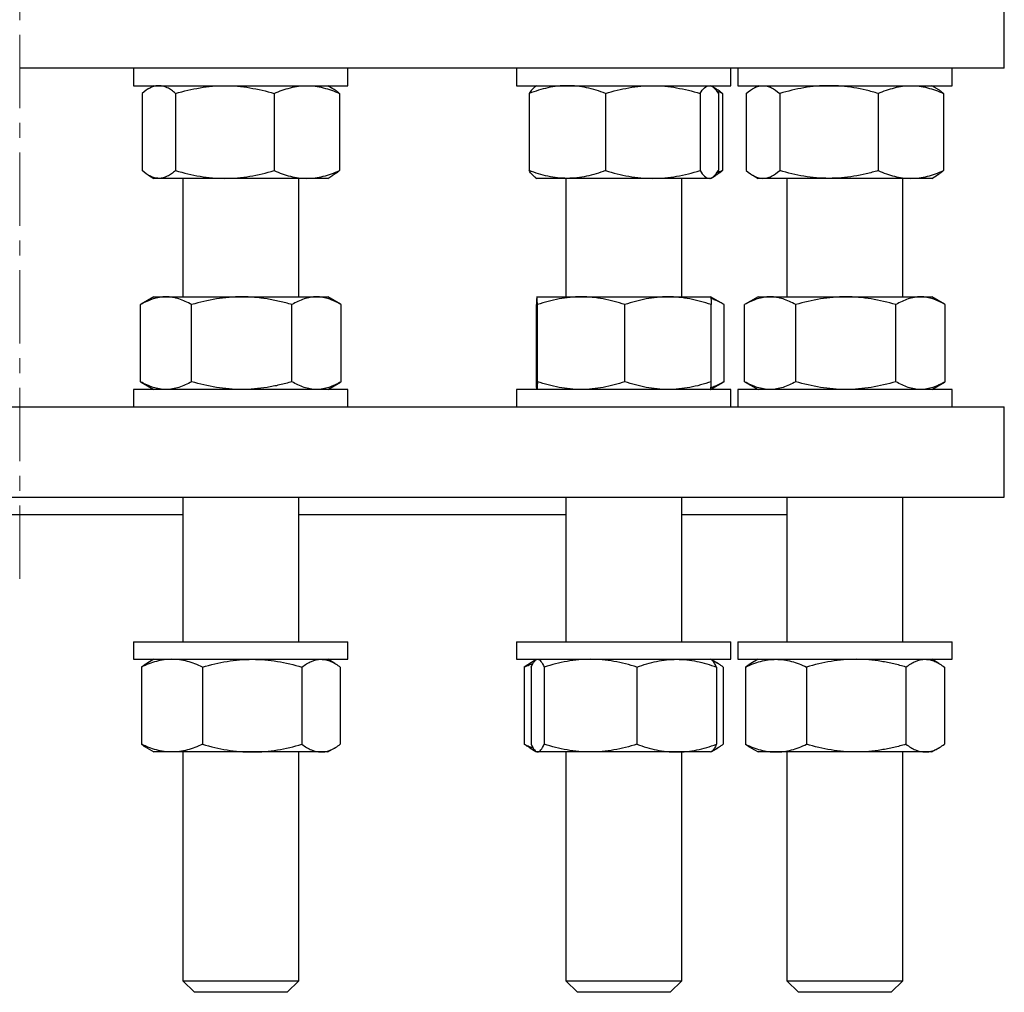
# Model space of a CAD drawing. Header units: millimetres. Extents: x 48 to 806, y 38 to 792.
# Tile 2 of 9: x 221 to 391, y 38 to 206. Entities that reach past the tile are written whole.
import ezdxf

# ---------------------------------------------------------------- set-up
doc = ezdxf.new("R2010")
doc.units = ezdxf.units.MM
doc.linetypes.add('CENTERX2', pattern=[20.32, 12.7, -2.54, 2.54, -2.54])
doc.layers.add('FORMAT', color=7, linetype='Continuous')

msp = doc.modelspace()

# ---------------------------------------------------------------- linework, layer by layer
at = {"color": 7, "linetype": 'Continuous', "lineweight": 25}
for p, q in [((390.72, 197.21), (390.72, 209.21)), ((390.72, 197.21), (220.72, 197.21)), ((240.4, 197.21), (240.4, 194.21)), ((277.4, 194.21), (277.4, 197.21)), ((306.52, 197.21), (306.52, 194.21)), ((343.52, 194.21), (343.52, 197.21)), ((344.7, 197.21), (344.7, 194.21)), ((381.7, 194.21), (381.7, 197.21)), ((240.4, 194.21), (244.23, 194.21)), ((243.9, 194.21), (242.99, 193.68)), ((244.23, 194.21), (277.4, 194.21)), ((274.81, 193.68), (273.9, 194.21)), ((306.52, 194.21), (317.96, 194.21)), ((310.02, 194.21), (309.76, 194.06)), ((317.96, 194.21), (343.52, 194.21)), ((340.28, 194.06), (340.02, 194.21)), ((340.93, 193.68), (340.33, 194.03)), ((344.7, 194.21), (365.63, 194.21)), ((348.2, 194.21), (347.29, 193.68)), ((365.63, 194.21), (381.7, 194.21)), ((379.11, 193.68), (378.2, 194.21)), ((241.87, 192.87), (241.87, 179.55)), ((247.64, 192.87), (247.64, 179.55)), ((264.67, 192.87), (264.67, 179.55)), ((275.93, 192.87), (275.93, 179.55)), ((308.69, 192.87), (308.69, 179.55)), ((321.86, 192.87), (321.86, 179.55)), ((338.19, 192.87), (338.19, 179.55)), ((341.35, 192.87), (341.35, 179.55)), ((342.05, 192.87), (342.05, 179.55)), ((346.17, 192.87), (346.17, 179.55)), ((351.94, 192.87), (351.94, 179.55)), ((368.97, 192.87), (368.97, 179.55)), ((380.23, 192.87), (380.23, 179.55)), ((242.99, 178.73), (243.9, 178.21)), ((273.9, 178.21), (274.81, 178.73)), ((340.33, 178.38), (340.93, 178.73)), ((347.29, 178.73), (348.2, 178.21)), ((378.2, 178.21), (379.11, 178.73)), ((244.76, 178.21), (243.9, 178.21)), ((256.16, 178.21), (244.76, 178.21)), ((248.9, 178.21), (248.9, 157.75)), ((270.3, 178.21), (256.16, 178.21)), ((268.9, 157.75), (268.9, 178.21)), ((273.9, 178.21), (270.3, 178.21)), ((309.76, 178.36), (310.02, 178.21)), ((315.27, 178.21), (310.02, 178.21)), ((315.02, 178.21), (315.02, 157.75)), ((330.02, 178.21), (315.27, 178.21)), ((339.77, 178.21), (330.02, 178.21)), ((335.02, 157.75), (335.02, 178.21)), ((340.02, 178.21), (339.77, 178.21)), ((340.02, 178.21), (340.28, 178.36)), ((349.06, 178.21), (348.2, 178.21)), ((360.46, 178.21), (349.06, 178.21)), ((353.2, 178.21), (353.2, 157.75)), ((374.6, 178.21), (360.46, 178.21)), ((373.2, 157.75), (373.2, 178.21)), ((378.2, 178.21), (374.6, 178.21)), ((241.58, 156.41), (241.69, 156.47)), ((241.58, 143.08), (241.58, 156.41)), ((243.9, 157.75), (241.69, 156.47)), ((243.9, 157.75), (245.99, 157.75)), ((245.99, 157.75), (259.07, 157.75)), ((250.41, 143.08), (250.41, 156.41)), ((259.07, 157.75), (271.97, 157.75)), ((267.73, 143.08), (267.73, 156.41)), ((271.97, 157.75), (273.9, 157.75)), ((276.11, 156.47), (273.9, 157.75)), ((276.22, 143.08), (276.22, 156.41)), ((309.93, 143.08), (309.93, 156.41)), ((310.02, 157.75), (317.67, 157.75)), ((310.12, 143.08), (310.12, 156.41)), ((317.67, 157.75), (332.67, 157.75)), ((325.21, 143.08), (325.21, 156.41)), ((332.67, 157.75), (340.02, 157.75)), ((342.23, 156.47), (340.02, 157.75)), ((340.12, 143.08), (340.12, 156.41)), ((342.34, 143.08), (342.34, 156.41)), ((345.99, 156.46), (345.88, 156.41)), ((345.88, 143.08), (345.88, 156.41)), ((348.2, 157.75), (345.99, 156.47)), ((348.2, 157.75), (350.29, 157.75)), ((350.29, 157.75), (363.36, 157.75)), ((354.71, 143.08), (354.71, 156.41)), ((363.36, 157.75), (376.27, 157.75)), ((372.02, 143.08), (372.02, 156.41)), ((376.27, 157.75), (378.2, 157.75)), ((380.41, 156.47), (378.2, 157.75)), ((380.52, 143.08), (380.52, 156.41)), ((241.58, 143.08), (241.69, 143.03)), ((241.69, 143.02), (243.9, 141.75)), ((273.9, 141.75), (276.11, 143.02)), ((340.02, 141.75), (342.23, 143.02)), ((345.99, 143.03), (345.88, 143.08)), ((345.99, 143.02), (348.2, 141.75)), ((378.2, 141.75), (380.41, 143.02)), ((240.4, 141.75), (240.4, 138.75)), ((274.92, 141.75), (240.4, 141.75)), ((277.4, 141.75), (274.92, 141.75)), ((277.4, 138.75), (277.4, 141.75)), ((306.52, 141.75), (306.52, 138.75)), ((343.52, 141.75), (306.52, 141.75)), ((343.52, 138.75), (343.52, 141.75)), ((344.7, 141.75), (344.7, 138.75)), ((381.7, 141.75), (344.7, 141.75)), ((381.7, 138.75), (381.7, 141.75)), ((50.72, 138.75), (390.72, 138.75)), ((390.72, 123.15), (390.72, 138.75)), ((50.72, 123.15), (390.72, 123.15)), ((248.9, 123.15), (248.9, 98.15)), ((268.9, 98.15), (268.9, 123.15)), ((315.02, 123.15), (315.02, 98.15)), ((335.02, 98.15), (335.02, 123.15)), ((353.2, 123.15), (353.2, 98.15)), ((373.2, 98.15), (373.2, 123.15)), ((192.55, 120.15), (248.9, 120.15)), ((268.9, 120.15), (315.02, 120.15)), ((335.02, 120.15), (353.2, 120.15)), ((240.4, 98.15), (240.4, 95.15)), ((240.4, 98.15), (254.01, 98.15)), ((254.01, 98.15), (277.4, 98.15)), ((277.4, 95.15), (277.4, 98.15)), ((306.52, 98.15), (306.52, 95.15)), ((306.52, 98.15), (329.71, 98.15)), ((329.71, 98.15), (343.52, 98.15)), ((343.52, 95.15), (343.52, 98.15)), ((344.7, 98.15), (344.7, 95.15)), ((344.7, 98.15), (376.21, 98.15)), ((376.21, 98.15), (381.7, 98.15)), ((381.7, 95.15), (381.7, 98.15)), ((240.4, 95.15), (254.01, 95.15)), ((241.73, 93.81), (241.73, 80.48)), ((243.9, 95.15), (242.67, 94.43)), ((252.29, 93.81), (252.29, 80.48)), ((254.01, 95.15), (277.4, 95.15)), ((269.46, 93.81), (269.46, 80.48)), ((275.13, 94.43), (273.9, 95.15)), ((276.07, 93.81), (276.07, 80.48)), ((306.52, 95.15), (329.71, 95.15)), ((307.85, 93.81), (307.85, 80.48)), ((309.84, 95.04), (308.79, 94.43)), ((309.01, 93.81), (309.01, 80.48)), ((310.02, 95.15), (309.89, 95.07)), ((311.29, 93.81), (311.29, 80.48)), ((327.3, 93.81), (327.3, 80.48)), ((329.71, 95.15), (343.52, 95.15)), ((340.16, 95.07), (340.02, 95.15)), ((341.25, 94.43), (340.16, 95.07)), ((341.03, 93.81), (341.03, 80.48)), ((342.19, 93.81), (342.19, 80.48)), ((344.7, 95.15), (376.21, 95.15)), ((346.03, 93.81), (346.03, 80.48)), ((348.2, 95.15), (346.97, 94.43)), ((356.58, 93.81), (356.58, 80.48)), ((373.75, 93.81), (373.75, 80.48)), ((376.21, 95.15), (381.7, 95.15)), ((379.43, 94.43), (378.2, 95.15)), ((380.37, 93.81), (380.37, 80.48)), ((242.67, 79.86), (243.9, 79.15)), ((247.01, 79.15), (243.9, 79.15)), ((260.87, 79.15), (247.01, 79.15)), ((248.9, 79.15), (248.9, 39.65)), ((272.76, 79.15), (260.87, 79.15)), ((268.9, 39.65), (268.9, 79.15)), ((273.9, 79.15), (272.76, 79.15)), ((273.9, 79.15), (275.13, 79.86)), ((308.79, 79.86), (309.84, 79.25)), ((309.89, 79.22), (310.02, 79.15)), ((310.15, 79.15), (310.02, 79.15)), ((319.29, 79.15), (310.15, 79.15)), ((315.02, 79.15), (315.02, 39.65)), ((334.16, 79.15), (319.29, 79.15)), ((340.02, 79.15), (334.16, 79.15)), ((335.02, 39.65), (335.02, 79.15)), ((340.02, 79.15), (340.16, 79.22)), ((340.16, 79.22), (341.25, 79.86)), ((346.97, 79.86), (348.2, 79.15)), ((351.31, 79.15), (348.2, 79.15)), ((365.17, 79.15), (351.31, 79.15)), ((353.2, 79.15), (353.2, 39.65)), ((377.06, 79.15), (365.17, 79.15)), ((373.2, 39.65), (373.2, 79.15)), ((378.2, 79.15), (377.06, 79.15)), ((378.2, 79.15), (379.43, 79.86)), ((248.9, 39.65), (250.9, 37.65)), ((248.9, 39.65), (263.77, 39.65)), ((263.77, 39.65), (268.9, 39.65)), ((266.9, 37.65), (268.9, 39.65)), ((315.02, 39.65), (317.02, 37.65)), ((315.02, 39.65), (333.61, 39.65)), ((333.02, 37.65), (335.02, 39.65)), ((333.61, 39.65), (335.02, 39.65)), ((353.2, 39.65), (355.2, 37.65)), ((353.2, 39.65), (373.2, 39.65)), ((371.2, 37.65), (373.2, 39.65)), ((373.2, 39.65), (373.2, 39.65)), ((262.8, 37.65), (250.9, 37.65)), ((266.9, 37.65), (262.8, 37.65)), ((331.89, 37.65), (317.02, 37.65)), ((333.02, 37.65), (331.89, 37.65)), ((371.2, 37.65), (355.2, 37.65))]:
    msp.add_line(p, q, dxfattribs=at)
for points, knots in [([(244.76, 194.21), (244.51, 194.21), (244.27, 194.18), (243.78, 194.05), (243.53, 193.96), (242.81, 193.61), (242.34, 193.27), (241.87, 192.87)], [0, 0, 0, 0, 0.25, 0.25, 0.5, 0.5, 1, 1, 1, 1]), ([(247.64, 192.87), (247.41, 193.07), (247.17, 193.26), (246.69, 193.59), (246.45, 193.73), (245.73, 194.08), (245.24, 194.21), (244.76, 194.21)], [0, 0, 0, 0, 0.25, 0.25, 0.5, 0.5, 1, 1, 1, 1]), ([(247.64, 192.87), (249.04, 193.28), (250.44, 193.61), (253.27, 194.08), (254.71, 194.21), (256.16, 194.21)], [0, 0, 0, 0, 0.5, 0.5, 1, 1, 1, 1]), ([(256.16, 194.21), (256.88, 194.21), (257.61, 194.18), (259.04, 194.05), (259.75, 193.96), (261.88, 193.61), (263.28, 193.28), (264.67, 192.87)], [0, 0, 0, 0, 0.25, 0.25, 0.5, 0.5, 1, 1, 1, 1]), ([(264.67, 192.87), (265.59, 193.28), (266.52, 193.61), (268.39, 194.08), (269.34, 194.21), (270.3, 194.21)], [0, 0, 0, 0, 0.5, 0.5, 1, 1, 1, 1]), ([(270.3, 194.21), (270.78, 194.21), (271.26, 194.18), (272.21, 194.05), (272.68, 193.96), (274.08, 193.61), (275.01, 193.28), (275.93, 192.87)], [0, 0, 0, 0, 0.25, 0.25, 0.5, 0.5, 1, 1, 1, 1]), ([(315.27, 194.21), (314.72, 194.21), (314.16, 194.18), (313.04, 194.05), (312.48, 193.96), (310.83, 193.61), (309.76, 193.27), (308.69, 192.87)], [0, 0, 0, 0, 0.25, 0.25, 0.5, 0.5, 1, 1, 1, 1]), ([(309.76, 194.05), (309.73, 194.03), (309.62, 193.98), (309.42, 193.81), (309.18, 193.55), (308.93, 193.24), (308.77, 192.99), (308.69, 192.87)], [0, 0, 0, 0, 0.086998, 0.31216, 0.54139, 0.770724, 1, 1, 1, 1]), ([(321.86, 192.87), (321.32, 193.07), (320.78, 193.26), (319.69, 193.59), (319.14, 193.73), (317.49, 194.08), (316.39, 194.21), (315.27, 194.21)], [0, 0, 0, 0, 0.25, 0.25, 0.5, 0.5, 1, 1, 1, 1]), ([(321.86, 192.87), (323.19, 193.28), (324.54, 193.61), (327.26, 194.08), (328.63, 194.21), (330.02, 194.21)], [0, 0, 0, 0, 0.5, 0.5, 1, 1, 1, 1]), ([(330.02, 194.21), (330.71, 194.21), (331.41, 194.18), (332.79, 194.05), (333.47, 193.96), (335.51, 193.61), (336.85, 193.28), (338.19, 192.87)], [0, 0, 0, 0, 0.25, 0.25, 0.5, 0.5, 1, 1, 1, 1]), ([(338.19, 192.87), (338.44, 193.28), (338.71, 193.61), (339.23, 194.08), (339.5, 194.21), (339.77, 194.21)], [0, 0, 0, 0, 0.5, 0.5, 1, 1, 1, 1]), ([(339.77, 194.21), (339.9, 194.21), (340.04, 194.18), (340.31, 194.05), (340.44, 193.96), (340.83, 193.61), (341.09, 193.28), (341.35, 192.87)], [0, 0, 0, 0, 0.25, 0.25, 0.5, 0.5, 1, 1, 1, 1]), ([(346.17, 192.87), (346.64, 193.28), (347.12, 193.61), (348.08, 194.08), (348.56, 194.21), (349.06, 194.21)], [0, 0, 0, 0, 0.5, 0.5, 1, 1, 1, 1]), ([(349.06, 194.21), (349.3, 194.21), (349.55, 194.18), (350.03, 194.05), (350.27, 193.96), (351, 193.61), (351.47, 193.28), (351.94, 192.87)], [0, 0, 0, 0, 0.25, 0.25, 0.5, 0.5, 1, 1, 1, 1]), ([(360.46, 194.21), (359.74, 194.21), (359.01, 194.18), (357.56, 194.05), (356.85, 193.96), (354.71, 193.61), (353.32, 193.27), (351.94, 192.87)], [0, 0, 0, 0, 0.25, 0.25, 0.5, 0.5, 1, 1, 1, 1]), ([(368.97, 192.87), (368.28, 193.07), (367.58, 193.26), (366.16, 193.59), (365.46, 193.73), (363.32, 194.08), (361.89, 194.21), (360.46, 194.21)], [0, 0, 0, 0, 0.25, 0.25, 0.5, 0.5, 1, 1, 1, 1]), ([(368.97, 192.87), (369.89, 193.28), (370.82, 193.61), (372.69, 194.08), (373.64, 194.21), (374.6, 194.21)], [0, 0, 0, 0, 0.5, 0.5, 1, 1, 1, 1]), ([(374.6, 194.21), (375.08, 194.21), (375.56, 194.18), (376.5, 194.05), (376.98, 193.96), (378.38, 193.61), (379.31, 193.28), (380.23, 192.87)], [0, 0, 0, 0, 0.25, 0.25, 0.5, 0.5, 1, 1, 1, 1]), ([(275.93, 192.87), (275.81, 192.97), (275.57, 193.17), (275.19, 193.45), (274.94, 193.6), (274.81, 193.67)], [0, 0, 0, 0, 0.327047, 0.654342, 1, 1, 1, 1]), ([(342.05, 192.87), (341.9, 193), (341.58, 193.25), (341.21, 193.52), (340.99, 193.64), (340.93, 193.67)], [0, 0, 0, 0, 0.420098, 0.840316, 1, 1, 1, 1]), ([(342.05, 192.87), (341.82, 192.97), (341.49, 193.11), (341.17, 193.23), (341.08, 193.27)], [0, 0, 0, 0, 0.731599, 1, 1, 1, 1]), ([(380.23, 192.87), (380.07, 193), (379.76, 193.25), (379.39, 193.52), (379.17, 193.64), (379.11, 193.67)], [0, 0, 0, 0, 0.420098, 0.840316, 1, 1, 1, 1]), ([(244.76, 178.21), (244.51, 178.21), (244.27, 178.24), (243.78, 178.36), (243.53, 178.45), (242.81, 178.81), (242.34, 179.14), (241.87, 179.55)], [0, 0, 0, 0, 0.25, 0.25, 0.5, 0.5, 1, 1, 1, 1]), ([(247.64, 179.55), (247.41, 179.34), (247.17, 179.16), (246.69, 178.83), (246.45, 178.68), (245.73, 178.33), (245.24, 178.21), (244.76, 178.21)], [0, 0, 0, 0, 0.25, 0.25, 0.5, 0.5, 1, 1, 1, 1]), ([(247.64, 179.55), (249.04, 179.14), (250.44, 178.8), (253.27, 178.33), (254.71, 178.21), (256.16, 178.21)], [0, 0, 0, 0, 0.5, 0.5, 1, 1, 1, 1]), ([(256.16, 178.21), (256.88, 178.21), (257.61, 178.24), (259.04, 178.36), (259.75, 178.45), (261.88, 178.8), (263.28, 179.14), (264.67, 179.55)], [0, 0, 0, 0, 0.25, 0.25, 0.5, 0.5, 1, 1, 1, 1]), ([(264.67, 179.55), (265.59, 179.14), (266.52, 178.8), (268.39, 178.33), (269.34, 178.21), (270.3, 178.21)], [0, 0, 0, 0, 0.5, 0.5, 1, 1, 1, 1]), ([(270.3, 178.21), (270.78, 178.21), (271.26, 178.24), (272.21, 178.36), (272.68, 178.45), (274.08, 178.8), (275.01, 179.14), (275.93, 179.55)], [0, 0, 0, 0, 0.25, 0.25, 0.5, 0.5, 1, 1, 1, 1]), ([(275.93, 179.55), (275.81, 179.45), (275.57, 179.24), (275.19, 178.96), (274.94, 178.82), (274.81, 178.74)], [0, 0, 0, 0, 0.327047, 0.654342, 1, 1, 1, 1]), ([(315.27, 178.21), (314.72, 178.21), (314.16, 178.24), (313.04, 178.36), (312.48, 178.45), (310.83, 178.81), (309.76, 179.14), (308.69, 179.55)], [0, 0, 0, 0, 0.25, 0.25, 0.5, 0.5, 1, 1, 1, 1]), ([(309.76, 178.36), (309.73, 178.38), (309.62, 178.44), (309.42, 178.61), (309.18, 178.86), (308.93, 179.18), (308.77, 179.42), (308.69, 179.55)], [0, 0, 0, 0, 0.086998, 0.31216, 0.54139, 0.770724, 1, 1, 1, 1]), ([(321.86, 179.55), (321.32, 179.34), (320.78, 179.16), (319.69, 178.83), (319.14, 178.68), (317.49, 178.33), (316.39, 178.21), (315.27, 178.21)], [0, 0, 0, 0, 0.25, 0.25, 0.5, 0.5, 1, 1, 1, 1]), ([(321.86, 179.55), (323.19, 179.14), (324.54, 178.8), (327.26, 178.33), (328.63, 178.21), (330.02, 178.21)], [0, 0, 0, 0, 0.5, 0.5, 1, 1, 1, 1]), ([(330.02, 178.21), (330.71, 178.21), (331.41, 178.24), (332.79, 178.36), (333.47, 178.45), (335.51, 178.8), (336.85, 179.14), (338.19, 179.55)], [0, 0, 0, 0, 0.25, 0.25, 0.5, 0.5, 1, 1, 1, 1]), ([(338.19, 179.55), (338.44, 179.14), (338.71, 178.8), (339.23, 178.33), (339.5, 178.21), (339.77, 178.21)], [0, 0, 0, 0, 0.5, 0.5, 1, 1, 1, 1]), ([(339.77, 178.21), (339.9, 178.21), (340.04, 178.24), (340.31, 178.36), (340.44, 178.45), (340.83, 178.8), (341.09, 179.14), (341.35, 179.55)], [0, 0, 0, 0, 0.25, 0.25, 0.5, 0.5, 1, 1, 1, 1]), ([(342.05, 179.55), (341.9, 179.42), (341.58, 179.16), (341.21, 178.89), (340.99, 178.77), (340.93, 178.74)], [0, 0, 0, 0, 0.420098, 0.840316, 1, 1, 1, 1]), ([(342.05, 179.55), (341.82, 179.44), (341.49, 179.3), (341.17, 179.18), (341.08, 179.15)], [0, 0, 0, 0, 0.731599, 1, 1, 1, 1]), ([(346.17, 179.55), (346.64, 179.14), (347.12, 178.8), (348.08, 178.33), (348.56, 178.21), (349.06, 178.21)], [0, 0, 0, 0, 0.5, 0.5, 1, 1, 1, 1]), ([(349.06, 178.21), (349.3, 178.21), (349.55, 178.24), (350.03, 178.36), (350.27, 178.45), (351, 178.8), (351.47, 179.14), (351.94, 179.55)], [0, 0, 0, 0, 0.25, 0.25, 0.5, 0.5, 1, 1, 1, 1]), ([(360.46, 178.21), (359.74, 178.21), (359.01, 178.24), (357.56, 178.36), (356.85, 178.45), (354.71, 178.81), (353.32, 179.14), (351.94, 179.55)], [0, 0, 0, 0, 0.25, 0.25, 0.5, 0.5, 1, 1, 1, 1]), ([(368.97, 179.55), (368.28, 179.34), (367.58, 179.16), (366.16, 178.83), (365.46, 178.68), (363.32, 178.33), (361.89, 178.21), (360.46, 178.21)], [0, 0, 0, 0, 0.25, 0.25, 0.5, 0.5, 1, 1, 1, 1]), ([(368.97, 179.55), (369.89, 179.14), (370.82, 178.8), (372.69, 178.33), (373.64, 178.21), (374.6, 178.21)], [0, 0, 0, 0, 0.5, 0.5, 1, 1, 1, 1]), ([(374.6, 178.21), (375.08, 178.21), (375.56, 178.24), (376.5, 178.36), (376.98, 178.45), (378.38, 178.8), (379.31, 179.14), (380.23, 179.55)], [0, 0, 0, 0, 0.25, 0.25, 0.5, 0.5, 1, 1, 1, 1]), ([(380.23, 179.55), (380.07, 179.42), (379.76, 179.16), (379.39, 178.89), (379.17, 178.77), (379.11, 178.74)], [0, 0, 0, 0, 0.420098, 0.840316, 1, 1, 1, 1]), ([(245.99, 157.75), (245.62, 157.75), (245.24, 157.71), (244.5, 157.59), (244.13, 157.5), (243.03, 157.15), (242.3, 156.81), (241.58, 156.41)], [0, 0, 0, 0, 0.25, 0.25, 0.5, 0.5, 1, 1, 1, 1]), ([(250.41, 156.41), (249.68, 156.81), (248.96, 157.15), (247.49, 157.62), (246.75, 157.75), (245.99, 157.75)], [0, 0, 0, 0, 0.5, 0.5, 1, 1, 1, 1]), ([(259.07, 157.75), (258.33, 157.75), (257.6, 157.71), (256.13, 157.59), (255.4, 157.5), (253.23, 157.15), (251.81, 156.81), (250.41, 156.41)], [0, 0, 0, 0, 0.25, 0.25, 0.5, 0.5, 1, 1, 1, 1]), ([(267.73, 156.41), (267.02, 156.61), (266.31, 156.8), (264.87, 157.13), (264.15, 157.27), (261.98, 157.62), (260.53, 157.75), (259.07, 157.75)], [0, 0, 0, 0, 0.25, 0.25, 0.5, 0.5, 1, 1, 1, 1]), ([(271.97, 157.75), (271.61, 157.75), (271.25, 157.71), (270.53, 157.59), (270.18, 157.5), (269.12, 157.15), (268.42, 156.81), (267.73, 156.41)], [0, 0, 0, 0, 0.25, 0.25, 0.5, 0.5, 1, 1, 1, 1]), ([(276.22, 156.41), (275.52, 156.81), (274.82, 157.15), (273.41, 157.62), (272.7, 157.75), (271.97, 157.75)], [0, 0, 0, 0, 0.5, 0.5, 1, 1, 1, 1]), ([(310.02, 157.75), (310.01, 157.75), (310.01, 157.71), (309.99, 157.59), (309.98, 157.5), (309.96, 157.15), (309.94, 156.81), (309.93, 156.41)], [0, 0, 0, 0, 0.25, 0.25, 0.5, 0.5, 1, 1, 1, 1]), ([(310.12, 156.41), (310.1, 156.81), (310.09, 157.15), (310.06, 157.62), (310.04, 157.75), (310.02, 157.75)], [0, 0, 0, 0, 0.5, 0.5, 1, 1, 1, 1]), ([(317.67, 157.75), (317.03, 157.75), (316.38, 157.71), (315.11, 157.59), (314.48, 157.5), (312.59, 157.15), (311.35, 156.81), (310.12, 156.41)], [0, 0, 0, 0, 0.25, 0.25, 0.5, 0.5, 1, 1, 1, 1]), ([(325.21, 156.41), (323.98, 156.81), (322.74, 157.15), (320.22, 157.62), (318.95, 157.75), (317.67, 157.75)], [0, 0, 0, 0, 0.5, 0.5, 1, 1, 1, 1]), ([(332.67, 157.75), (332.04, 157.75), (331.4, 157.71), (330.14, 157.59), (329.51, 157.5), (327.64, 157.15), (326.42, 156.81), (325.21, 156.41)], [0, 0, 0, 0, 0.25, 0.25, 0.5, 0.5, 1, 1, 1, 1]), ([(340.12, 156.41), (339.51, 156.61), (338.9, 156.8), (337.66, 157.13), (337.04, 157.27), (335.18, 157.62), (333.93, 157.75), (332.67, 157.75)], [0, 0, 0, 0, 0.25, 0.25, 0.5, 0.5, 1, 1, 1, 1]), ([(340.02, 157.75), (340.03, 157.75), (340.04, 157.71), (340.05, 157.59), (340.06, 157.5), (340.09, 157.15), (340.1, 156.81), (340.12, 156.41)], [0, 0, 0, 0, 0.25, 0.25, 0.5, 0.5, 1, 1, 1, 1]), ([(342.34, 156.41), (342.11, 156.54), (341.66, 156.8), (340.96, 157.12), (340.43, 157.33), (340.13, 157.41), (340.07, 157.43)], [0, 0, 0, 0, 0.3051676, 0.6104215, 0.9155164, 1, 1, 1, 1]), ([(350.29, 157.75), (349.92, 157.75), (349.54, 157.71), (348.8, 157.59), (348.43, 157.5), (347.32, 157.15), (346.6, 156.81), (345.88, 156.41)], [0, 0, 0, 0, 0.25, 0.25, 0.5, 0.5, 1, 1, 1, 1]), ([(354.71, 156.41), (353.98, 156.81), (353.26, 157.15), (351.79, 157.62), (351.04, 157.75), (350.29, 157.75)], [0, 0, 0, 0, 0.5, 0.5, 1, 1, 1, 1]), ([(363.36, 157.75), (362.63, 157.75), (361.89, 157.71), (360.43, 157.59), (359.71, 157.5), (357.54, 157.15), (356.12, 156.81), (354.71, 156.41)], [0, 0, 0, 0, 0.25, 0.25, 0.5, 0.5, 1, 1, 1, 1]), ([(372.02, 156.41), (370.61, 156.81), (369.18, 157.15), (366.3, 157.62), (364.84, 157.75), (363.36, 157.75)], [0, 0, 0, 0, 0.5, 0.5, 1, 1, 1, 1]), ([(376.27, 157.75), (375.91, 157.75), (375.55, 157.71), (374.83, 157.59), (374.47, 157.5), (373.41, 157.15), (372.71, 156.81), (372.02, 156.41)], [0, 0, 0, 0, 0.25, 0.25, 0.5, 0.5, 1, 1, 1, 1]), ([(380.52, 156.41), (380.17, 156.61), (379.82, 156.8), (379.12, 157.13), (378.76, 157.27), (377.7, 157.62), (376.99, 157.75), (376.27, 157.75)], [0, 0, 0, 0, 0.25, 0.25, 0.5, 0.5, 1, 1, 1, 1]), ([(245.99, 141.75), (245.62, 141.75), (245.24, 141.78), (244.5, 141.9), (244.13, 141.99), (243.03, 142.34), (242.3, 142.68), (241.58, 143.08)], [0, 0, 0, 0, 0.25, 0.25, 0.5, 0.5, 1, 1, 1, 1]), ([(250.41, 143.08), (249.68, 142.68), (248.96, 142.34), (247.49, 141.87), (246.75, 141.75), (245.99, 141.75)], [0, 0, 0, 0, 0.5, 0.5, 1, 1, 1, 1]), ([(259.07, 141.75), (258.33, 141.75), (257.6, 141.78), (256.13, 141.9), (255.4, 141.99), (253.23, 142.34), (251.81, 142.68), (250.41, 143.08)], [0, 0, 0, 0, 0.25, 0.25, 0.5, 0.5, 1, 1, 1, 1]), ([(267.73, 143.08), (267.02, 142.88), (266.31, 142.69), (264.87, 142.36), (264.15, 142.22), (261.98, 141.87), (260.53, 141.75), (259.07, 141.75)], [0, 0, 0, 0, 0.25, 0.25, 0.5, 0.5, 1, 1, 1, 1]), ([(271.97, 141.75), (271.61, 141.75), (271.25, 141.78), (270.53, 141.9), (270.18, 141.99), (269.12, 142.34), (268.42, 142.68), (267.73, 143.08)], [0, 0, 0, 0, 0.25, 0.25, 0.5, 0.5, 1, 1, 1, 1]), ([(276.22, 143.08), (275.52, 142.68), (274.82, 142.34), (273.41, 141.87), (272.7, 141.75), (271.97, 141.75)], [0, 0, 0, 0, 0.5, 0.5, 1, 1, 1, 1]), ([(310.02, 141.75), (310.01, 141.75), (310.01, 141.78), (309.99, 141.9), (309.98, 141.99), (309.96, 142.34), (309.94, 142.68), (309.93, 143.08)], [0, 0, 0, 0, 0.25, 0.25, 0.5, 0.5, 1, 1, 1, 1]), ([(310.12, 143.08), (310.1, 142.68), (310.09, 142.34), (310.06, 141.87), (310.04, 141.75), (310.02, 141.75)], [0, 0, 0, 0, 0.5, 0.5, 1, 1, 1, 1]), ([(317.67, 141.75), (317.03, 141.75), (316.38, 141.78), (315.11, 141.9), (314.48, 141.99), (312.59, 142.34), (311.35, 142.68), (310.12, 143.08)], [0, 0, 0, 0, 0.25, 0.25, 0.5, 0.5, 1, 1, 1, 1]), ([(325.21, 143.08), (323.98, 142.68), (322.74, 142.34), (320.22, 141.87), (318.95, 141.75), (317.67, 141.75)], [0, 0, 0, 0, 0.5, 0.5, 1, 1, 1, 1]), ([(332.67, 141.75), (332.04, 141.75), (331.4, 141.78), (330.14, 141.9), (329.51, 141.99), (327.64, 142.34), (326.42, 142.68), (325.21, 143.08)], [0, 0, 0, 0, 0.25, 0.25, 0.5, 0.5, 1, 1, 1, 1]), ([(340.12, 143.08), (339.51, 142.88), (338.9, 142.69), (337.66, 142.36), (337.04, 142.22), (335.18, 141.87), (333.93, 141.75), (332.67, 141.75)], [0, 0, 0, 0, 0.25, 0.25, 0.5, 0.5, 1, 1, 1, 1]), ([(340.02, 141.75), (340.03, 141.75), (340.04, 141.78), (340.05, 141.9), (340.06, 141.99), (340.09, 142.34), (340.1, 142.68), (340.12, 143.08)], [0, 0, 0, 0, 0.25, 0.25, 0.5, 0.5, 1, 1, 1, 1]), ([(342.34, 143.08), (342.11, 142.95), (341.66, 142.69), (340.96, 142.37), (340.43, 142.16), (340.13, 142.08), (340.07, 142.06)], [0, 0, 0, 0, 0.305168, 0.610422, 0.915516, 1, 1, 1, 1]), ([(350.29, 141.75), (349.92, 141.75), (349.54, 141.78), (348.8, 141.9), (348.43, 141.99), (347.32, 142.34), (346.6, 142.68), (345.88, 143.08)], [0, 0, 0, 0, 0.25, 0.25, 0.5, 0.5, 1, 1, 1, 1]), ([(354.71, 143.08), (353.98, 142.68), (353.26, 142.34), (351.79, 141.87), (351.04, 141.75), (350.29, 141.75)], [0, 0, 0, 0, 0.5, 0.5, 1, 1, 1, 1]), ([(363.36, 141.75), (362.63, 141.75), (361.89, 141.78), (360.43, 141.9), (359.71, 141.99), (357.54, 142.34), (356.12, 142.68), (354.71, 143.08)], [0, 0, 0, 0, 0.25, 0.25, 0.5, 0.5, 1, 1, 1, 1]), ([(372.02, 143.08), (370.61, 142.68), (369.18, 142.34), (366.3, 141.87), (364.84, 141.75), (363.36, 141.75)], [0, 0, 0, 0, 0.5, 0.5, 1, 1, 1, 1]), ([(376.27, 141.75), (375.91, 141.75), (375.55, 141.78), (374.83, 141.9), (374.47, 141.99), (373.41, 142.34), (372.71, 142.68), (372.02, 143.08)], [0, 0, 0, 0, 0.25, 0.25, 0.5, 0.5, 1, 1, 1, 1]), ([(380.52, 143.08), (380.17, 142.88), (379.82, 142.69), (379.12, 142.36), (378.76, 142.22), (377.7, 141.87), (376.99, 141.75), (376.27, 141.75)], [0, 0, 0, 0, 0.25, 0.25, 0.5, 0.5, 1, 1, 1, 1]), ([(247.01, 95.15), (246.56, 95.15), (246.11, 95.11), (245.22, 94.99), (244.77, 94.9), (243.45, 94.55), (242.58, 94.21), (241.73, 93.81)], [0, 0, 0, 0, 0.25, 0.25, 0.5, 0.5, 1, 1, 1, 1]), ([(242.67, 94.43), (242.52, 94.35), (242.21, 94.16), (241.9, 93.93), (241.73, 93.81)], [0, 0, 0, 0, 0.459045, 1, 1, 1, 1]), ([(252.29, 93.81), (251.86, 94.01), (251.42, 94.2), (250.55, 94.53), (250.11, 94.67), (248.79, 95.02), (247.9, 95.15), (247.01, 95.15)], [0, 0, 0, 0, 0.25, 0.25, 0.5, 0.5, 1, 1, 1, 1]), ([(252.29, 93.81), (253.69, 94.21), (255.1, 94.55), (257.96, 95.02), (259.41, 95.15), (260.87, 95.15)], [0, 0, 0, 0, 0.5, 0.5, 1, 1, 1, 1]), ([(260.87, 95.15), (261.6, 95.15), (262.33, 95.11), (263.78, 94.99), (264.5, 94.9), (266.64, 94.55), (268.06, 94.21), (269.46, 93.81)], [0, 0, 0, 0, 0.25, 0.25, 0.5, 0.5, 1, 1, 1, 1]), ([(269.46, 93.81), (270, 94.21), (270.54, 94.55), (271.64, 95.02), (272.2, 95.15), (272.76, 95.15)], [0, 0, 0, 0, 0.5, 0.5, 1, 1, 1, 1]), ([(272.76, 95.15), (273.04, 95.15), (273.33, 95.11), (273.88, 94.99), (274.16, 94.9), (274.99, 94.55), (275.53, 94.21), (276.07, 93.81)], [0, 0, 0, 0, 0.25, 0.25, 0.5, 0.5, 1, 1, 1, 1]), ([(308.79, 94.43), (308.68, 94.36), (308.36, 94.18), (308.05, 93.95), (307.85, 93.81)], [0, 0, 0, 0, 0.3638516, 1, 1, 1, 1]), ([(307.85, 93.81), (308.14, 93.94), (308.63, 94.16), (309.12, 94.35), (309.33, 94.42)], [0, 0, 0, 0, 0.5786806, 1, 1, 1, 1]), ([(309.01, 93.81), (309.2, 94.21), (309.39, 94.55), (309.77, 95.02), (309.96, 95.15), (310.15, 95.15)], [0, 0, 0, 0, 0.5, 0.5, 1, 1, 1, 1]), ([(310.15, 95.15), (310.25, 95.15), (310.35, 95.11), (310.54, 94.99), (310.63, 94.9), (310.92, 94.55), (311.1, 94.21), (311.29, 93.81)], [0, 0, 0, 0, 0.25, 0.25, 0.5, 0.5, 1, 1, 1, 1]), ([(319.29, 95.15), (318.62, 95.15), (317.94, 95.11), (316.58, 94.99), (315.9, 94.9), (313.9, 94.55), (312.58, 94.21), (311.29, 93.81)], [0, 0, 0, 0, 0.25, 0.25, 0.5, 0.5, 1, 1, 1, 1]), ([(327.3, 93.81), (326.65, 94.01), (325.99, 94.2), (324.66, 94.53), (324, 94.67), (321.99, 95.02), (320.65, 95.15), (319.29, 95.15)], [0, 0, 0, 0, 0.25, 0.25, 0.5, 0.5, 1, 1, 1, 1]), ([(327.3, 93.81), (328.42, 94.21), (329.55, 94.55), (331.84, 95.02), (332.99, 95.15), (334.16, 95.15)], [0, 0, 0, 0, 0.5, 0.5, 1, 1, 1, 1]), ([(334.16, 95.15), (334.75, 95.15), (335.33, 95.11), (336.49, 94.99), (337.07, 94.9), (338.78, 94.55), (339.91, 94.21), (341.03, 93.81)], [0, 0, 0, 0, 0.25, 0.25, 0.5, 0.5, 1, 1, 1, 1]), ([(341.03, 93.81), (340.97, 93.94), (340.85, 94.19), (340.66, 94.52), (340.47, 94.79), (340.3, 94.97), (340.2, 95.04), (340.15, 95.06)], [0, 0, 0, 0, 0.213448, 0.426957, 0.640354, 0.857781, 1, 1, 1, 1]), ([(342.19, 93.81), (342.05, 93.91), (341.78, 94.11), (341.3, 94.42), (340.85, 94.67), (340.53, 94.79), (340.43, 94.83)], [0, 0, 0, 0, 0.23833, 0.476841, 0.819063, 1, 1, 1, 1]), ([(346.03, 93.81), (346.89, 94.21), (347.76, 94.55), (349.52, 95.02), (350.41, 95.15), (351.31, 95.15)], [0, 0, 0, 0, 0.5, 0.5, 1, 1, 1, 1]), ([(346.97, 94.43), (346.82, 94.35), (346.51, 94.16), (346.2, 93.93), (346.03, 93.81)], [0, 0, 0, 0, 0.459045, 1, 1, 1, 1]), ([(351.31, 95.15), (351.75, 95.15), (352.2, 95.11), (353.09, 94.99), (353.54, 94.9), (354.85, 94.55), (355.72, 94.21), (356.58, 93.81)], [0, 0, 0, 0, 0.25, 0.25, 0.5, 0.5, 1, 1, 1, 1]), ([(365.17, 95.15), (364.44, 95.15), (363.72, 95.11), (362.25, 94.99), (361.53, 94.9), (359.38, 94.55), (357.97, 94.21), (356.58, 93.81)], [0, 0, 0, 0, 0.25, 0.25, 0.5, 0.5, 1, 1, 1, 1]), ([(373.75, 93.81), (373.06, 94.01), (372.35, 94.2), (370.93, 94.53), (370.21, 94.67), (368.06, 95.02), (366.62, 95.15), (365.17, 95.15)], [0, 0, 0, 0, 0.25, 0.25, 0.5, 0.5, 1, 1, 1, 1]), ([(373.75, 93.81), (374.3, 94.21), (374.84, 94.55), (375.94, 95.02), (376.5, 95.15), (377.06, 95.15)], [0, 0, 0, 0, 0.5, 0.5, 1, 1, 1, 1]), ([(377.06, 95.15), (377.34, 95.15), (377.62, 95.11), (378.18, 94.99), (378.46, 94.9), (379.28, 94.55), (379.83, 94.21), (380.37, 93.81)], [0, 0, 0, 0, 0.25, 0.25, 0.5, 0.5, 1, 1, 1, 1]), ([(247.01, 79.15), (246.56, 79.15), (246.11, 79.18), (245.22, 79.3), (244.77, 79.39), (243.45, 79.74), (242.58, 80.08), (241.73, 80.48)], [0, 0, 0, 0, 0.25, 0.25, 0.5, 0.5, 1, 1, 1, 1]), ([(242.67, 79.86), (242.52, 79.94), (242.21, 80.13), (241.9, 80.36), (241.73, 80.48)], [0, 0, 0, 0, 0.459045, 1, 1, 1, 1]), ([(252.29, 80.48), (251.86, 80.28), (251.42, 80.09), (250.55, 79.76), (250.11, 79.62), (248.79, 79.27), (247.9, 79.15), (247.01, 79.15)], [0, 0, 0, 0, 0.25, 0.25, 0.5, 0.5, 1, 1, 1, 1]), ([(252.29, 80.48), (253.69, 80.08), (255.1, 79.74), (257.96, 79.27), (259.41, 79.15), (260.87, 79.15)], [0, 0, 0, 0, 0.5, 0.5, 1, 1, 1, 1]), ([(260.87, 79.15), (261.6, 79.15), (262.33, 79.18), (263.78, 79.3), (264.5, 79.39), (266.64, 79.74), (268.06, 80.08), (269.46, 80.48)], [0, 0, 0, 0, 0.25, 0.25, 0.5, 0.5, 1, 1, 1, 1]), ([(269.46, 80.48), (270, 80.08), (270.54, 79.74), (271.64, 79.27), (272.2, 79.15), (272.76, 79.15)], [0, 0, 0, 0, 0.5, 0.5, 1, 1, 1, 1]), ([(272.76, 79.15), (273.04, 79.15), (273.33, 79.18), (273.88, 79.3), (274.16, 79.39), (274.99, 79.74), (275.53, 80.08), (276.07, 80.48)], [0, 0, 0, 0, 0.25, 0.25, 0.5, 0.5, 1, 1, 1, 1]), ([(307.85, 80.48), (308.14, 80.35), (308.63, 80.13), (309.12, 79.94), (309.33, 79.87)], [0, 0, 0, 0, 0.578681, 1, 1, 1, 1]), ([(308.79, 79.86), (308.68, 79.93), (308.36, 80.11), (308.05, 80.34), (307.85, 80.48)], [0, 0, 0, 0, 0.363852, 1, 1, 1, 1]), ([(309.01, 80.48), (309.2, 80.08), (309.39, 79.74), (309.77, 79.27), (309.96, 79.15), (310.15, 79.15)], [0, 0, 0, 0, 0.5, 0.5, 1, 1, 1, 1]), ([(310.15, 79.15), (310.25, 79.15), (310.35, 79.18), (310.54, 79.3), (310.63, 79.39), (310.92, 79.74), (311.1, 80.08), (311.29, 80.48)], [0, 0, 0, 0, 0.25, 0.25, 0.5, 0.5, 1, 1, 1, 1]), ([(319.29, 79.15), (318.62, 79.15), (317.94, 79.18), (316.58, 79.3), (315.9, 79.39), (313.9, 79.74), (312.58, 80.08), (311.29, 80.48)], [0, 0, 0, 0, 0.25, 0.25, 0.5, 0.5, 1, 1, 1, 1]), ([(327.3, 80.48), (326.65, 80.28), (325.99, 80.09), (324.66, 79.76), (324, 79.62), (321.99, 79.27), (320.65, 79.15), (319.29, 79.15)], [0, 0, 0, 0, 0.25, 0.25, 0.5, 0.5, 1, 1, 1, 1]), ([(327.3, 80.48), (328.42, 80.08), (329.55, 79.74), (331.84, 79.27), (332.99, 79.15), (334.16, 79.15)], [0, 0, 0, 0, 0.5, 0.5, 1, 1, 1, 1]), ([(334.16, 79.15), (334.75, 79.15), (335.33, 79.18), (336.49, 79.3), (337.07, 79.39), (338.78, 79.74), (339.91, 80.08), (341.03, 80.48)], [0, 0, 0, 0, 0.25, 0.25, 0.5, 0.5, 1, 1, 1, 1]), ([(341.03, 80.48), (340.97, 80.35), (340.85, 80.1), (340.66, 79.77), (340.47, 79.5), (340.3, 79.32), (340.2, 79.25), (340.15, 79.23)], [0, 0, 0, 0, 0.213448, 0.426957, 0.640354, 0.857781, 1, 1, 1, 1]), ([(342.19, 80.48), (342.05, 80.38), (341.78, 80.18), (341.3, 79.87), (340.85, 79.62), (340.53, 79.5), (340.43, 79.46)], [0, 0, 0, 0, 0.23833, 0.476841, 0.819063, 1, 1, 1, 1]), ([(346.03, 80.48), (346.89, 80.08), (347.76, 79.74), (349.52, 79.27), (350.41, 79.15), (351.31, 79.15)], [0, 0, 0, 0, 0.5, 0.5, 1, 1, 1, 1]), ([(346.97, 79.86), (346.82, 79.94), (346.51, 80.13), (346.2, 80.36), (346.03, 80.48)], [0, 0, 0, 0, 0.459045, 1, 1, 1, 1]), ([(351.31, 79.15), (351.75, 79.15), (352.2, 79.18), (353.09, 79.3), (353.54, 79.39), (354.85, 79.74), (355.72, 80.08), (356.58, 80.48)], [0, 0, 0, 0, 0.25, 0.25, 0.5, 0.5, 1, 1, 1, 1]), ([(365.17, 79.15), (364.44, 79.15), (363.72, 79.18), (362.25, 79.3), (361.53, 79.39), (359.38, 79.74), (357.97, 80.08), (356.58, 80.48)], [0, 0, 0, 0, 0.25, 0.25, 0.5, 0.5, 1, 1, 1, 1]), ([(373.75, 80.48), (373.06, 80.28), (372.35, 80.09), (370.93, 79.76), (370.21, 79.62), (368.06, 79.27), (366.62, 79.15), (365.17, 79.15)], [0, 0, 0, 0, 0.25, 0.25, 0.5, 0.5, 1, 1, 1, 1]), ([(373.75, 80.48), (374.3, 80.08), (374.84, 79.74), (375.94, 79.27), (376.5, 79.15), (377.06, 79.15)], [0, 0, 0, 0, 0.5, 0.5, 1, 1, 1, 1]), ([(377.06, 79.15), (377.34, 79.15), (377.62, 79.18), (378.18, 79.3), (378.46, 79.39), (379.28, 79.74), (379.83, 80.08), (380.37, 80.48)], [0, 0, 0, 0, 0.25, 0.25, 0.5, 0.5, 1, 1, 1, 1])]:
    msp.add_open_spline(points, degree=3, knots=knots, dxfattribs=at)
at = {"layer": 'FORMAT', "linetype": 'CENTERX2', "lineweight": 18}
msp.add_line((220.72, 109.03), (220.72, 327.96), dxfattribs=at)

doc.saveas('drawing.dxf')
